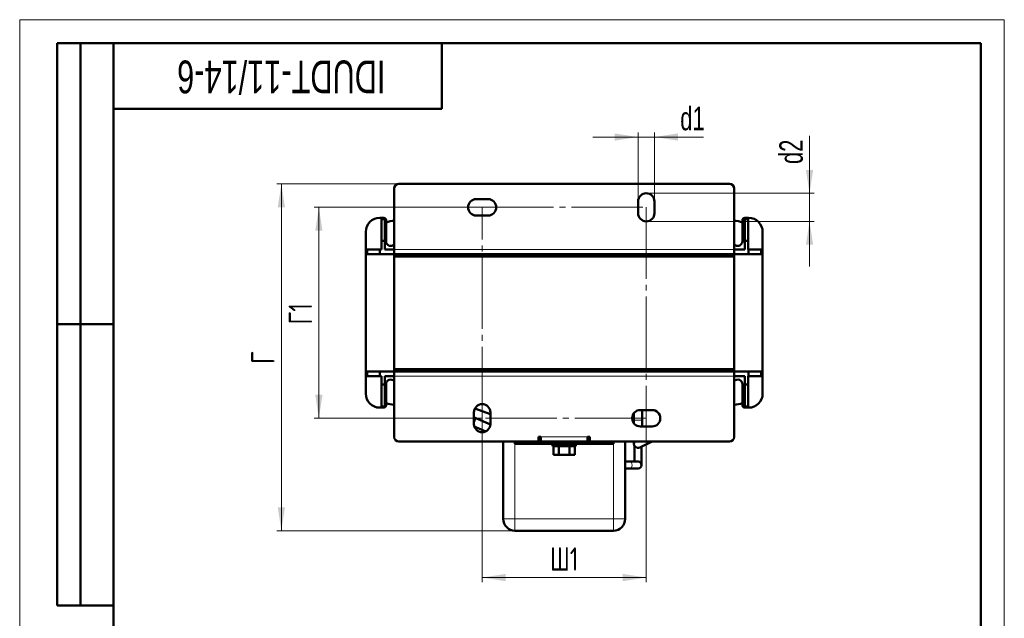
# Model space of a CAD drawing. Header units: millimetres. Extents: x 0 to 420, y 0 to 594.
# Tile 4 of 4: x 0 to 420, y 339 to 594. Entities that reach past the tile are written whole.
import ezdxf

# ---------------------------------------------------------------- set-up
doc = ezdxf.new("R2010")
doc.units = ezdxf.units.MM
doc.header["$LTSCALE"] = 2
doc.linetypes.add('SLD-Осевая', pattern=[19.05, 15.24, -1.27, 1.27, -1.27])
doc.linetypes.add('SLD-Сплошная', pattern=[0])
doc.styles.add('SLDTEXTSTYLE0', font='TXT', dxfattribs={"width": 0.7, "bigfont": 'bigfont'})
doc.styles.add('SLDTEXTSTYLE1', font='TXT', dxfattribs={"width": 0.7})
doc.dimstyles.new('SLDDIMSTYLE1', dxfattribs={"dimtxt": 10, "dimasz": 10, "dimexe": 0, "dimexo": 0.0625, "dimgap": 2.5, "dimtad": 2, "dimdec": 1, "dimrnd": 1e-09, "dimzin": 12, "dimdsep": 46, "dimtxsty": 'SLDTEXTSTYLE1', "dimsah": 1, "dimcen": 0.09, "dimadec": 0, "dimazin": 3, "dimtfac": 1, "dimtdec": 3, "dimtofl": 0, "dimtmove": 0, "dimatfit": 3, "dimfxl": 0, "dimfrac": 2, "dimtolj": 1, "dimtzin": 12, "dimarcsym": 0})
doc.dimstyles.new('SLDDIMSTYLE2', dxfattribs={"dimtxt": 10, "dimasz": 10, "dimexe": 0, "dimexo": 0.0625, "dimgap": 2.5, "dimtad": 2, "dimdec": 1, "dimrnd": 1e-09, "dimzin": 12, "dimdsep": 46, "dimtxsty": 'SLDTEXTSTYLE1', "dimsah": 1, "dimcen": 0.09, "dimadec": 0, "dimazin": 3, "dimtfac": 1, "dimtdec": 3, "dimtmove": 0, "dimatfit": 0, "dimfxl": 0, "dimfrac": 2, "dimtolj": 1, "dimtzin": 12, "dimarcsym": 0})

# ---------------------------------------------------------------- blocks, each defined once
blk = doc.blocks.new('_D_2')
at = {"color": 7, "linetype": 'SLD-Сплошная', "lineweight": 0}
for p, q in [((197.27, 423.9), (197.27, 353.92)), ((267.27, 423.9), (267.27, 353.92)), ((267.27, 355.92), (197.27, 355.92))]:
    blk.add_line(p, q, dxfattribs=at)
at = {"color": 7, "linetype": 'SLD-Сплошная', "lineweight": 18}
for points in [[(197.27, 355.92), (207.27, 354.38), (207.27, 357.46)], [(267.27, 355.92), (257.27, 357.46), (257.27, 354.38)]]:
    blk.add_solid(points, dxfattribs=at)
at = {"color": 7, "linetype": 'SLD-Сплошная', "lineweight": 18, "insert": (226.23, 368.81), "char_height": 10, "attachment_point": 1, "style": 'SLDTEXTSTYLE0'}
blk.add_mtext('Ш1', dxfattribs=at)
blk = doc.blocks.new('_D_3')
at = {"color": 7, "linetype": 'SLD-Сплошная', "lineweight": 0}
for p, q in [((197.25, 513.92), (125.62, 513.92)), ((127.62, 423.92), (127.62, 513.92)), ((197.25, 423.92), (125.62, 423.92))]:
    blk.add_line(p, q, dxfattribs=at)
at = {"color": 7, "linetype": 'SLD-Сплошная', "lineweight": 18}
for points in [[(127.62, 513.92), (126.08, 503.92), (129.16, 503.92)], [(127.62, 423.92), (129.16, 433.92), (126.08, 433.92)]]:
    blk.add_solid(points, dxfattribs=at)
at = {"color": 7, "linetype": 'SLD-Сплошная', "lineweight": 18, "insert": (114.73, 463.95), "char_height": 10, "attachment_point": 1, "rotation": 90, "style": 'SLDTEXTSTYLE0'}
blk.add_mtext('Г1', dxfattribs=at)
blk = doc.blocks.new('_D_4')
at = {"color": 7, "linetype": 'SLD-Сплошная', "lineweight": 0}
for p, q in [((161.75, 523.92), (109.62, 523.92)), ((111.62, 375.92), (111.62, 523.92)), ((211.25, 375.92), (109.62, 375.92))]:
    blk.add_line(p, q, dxfattribs=at)
at = {"color": 7, "linetype": 'SLD-Сплошная', "lineweight": 18}
for points in [[(111.62, 523.92), (110.08, 513.92), (113.16, 513.92)], [(111.62, 375.92), (113.16, 385.92), (110.08, 385.92)]]:
    blk.add_solid(points, dxfattribs=at)
at = {"color": 7, "linetype": 'SLD-Сплошная', "lineweight": 18, "insert": (98.73, 447.08), "char_height": 10, "attachment_point": 1, "rotation": 90, "style": 'SLDTEXTSTYLE0'}
blk.add_mtext('Г', dxfattribs=at)
blk = doc.blocks.new('_D_5')
at = {"color": 7, "linetype": 'SLD-Сплошная', "lineweight": 0}
for p, q in [((263.77, 543.92), (244.54, 543.92)), ((263.77, 516.44), (263.77, 545.92)), ((263.77, 543.92), (270.77, 543.92)), ((270.77, 516.44), (270.77, 545.92)), ((270.77, 543.92), (291.7, 543.92))]:
    blk.add_line(p, q, dxfattribs=at)
at = {"color": 7, "linetype": 'SLD-Сплошная', "lineweight": 18}
for points in [[(263.77, 543.92), (253.77, 545.46), (253.77, 542.38)], [(270.77, 543.92), (280.77, 542.38), (280.77, 545.46)]]:
    blk.add_solid(points, dxfattribs=at)
at = {"color": 7, "linetype": 'SLD-Сплошная', "lineweight": 18, "insert": (281.76, 556.81), "char_height": 10, "attachment_point": 1, "style": 'SLDTEXTSTYLE1'}
blk.add_mtext('d1', dxfattribs=at)
blk = doc.blocks.new('_D_6')
at = {"color": 7, "linetype": 'SLD-Сплошная', "lineweight": 0}
for p, q in [((336.92, 519.92), (336.92, 544.48)), ((267.29, 519.92), (338.92, 519.92)), ((336.92, 519.92), (336.92, 507.92)), ((267.29, 507.92), (338.92, 507.92)), ((336.92, 507.92), (336.92, 488.69))]:
    blk.add_line(p, q, dxfattribs=at)
at = {"color": 7, "linetype": 'SLD-Сплошная', "lineweight": 18}
for points in [[(336.92, 519.92), (338.46, 529.92), (335.38, 529.92)], [(336.92, 507.92), (335.38, 497.92), (338.46, 497.92)]]:
    blk.add_solid(points, dxfattribs=at)
at = {"color": 7, "linetype": 'SLD-Сплошная', "lineweight": 18, "insert": (324.03, 532.4), "char_height": 10, "attachment_point": 1, "rotation": 90, "style": 'SLDTEXTSTYLE1'}
blk.add_mtext('d2', dxfattribs=at)

msp = doc.modelspace()

# ---------------------------------------------------------------- linework, layer by layer
at = {"color": 7, "linetype": 'SLD-Сплошная', "lineweight": 18}
for p, q in [((0, 594), (420, 594)), ((0, 594), (0, 0)), ((420, 594), (420, 0))]:
    msp.add_line(p, q, dxfattribs=at)
at = {"color": 7, "linetype": 'SLD-Сплошная', "lineweight": 50}
for p, q in [((16, 344), (16, 584)), ((40, 584), (16, 584)), ((16, 344), (16, 584)), ((26, 344), (26, 584)), ((26, 344), (26, 584)), ((40, 584), (40, 10)), ((410, 584), (40, 584)), ((40, 584), (40, 10)), ((180, 556), (180, 584)), ((410, 10), (410, 584)), ((40, 556), (180, 556)), ((159.77, 521.92), (159.77, 495.92)), ((302.77, 523.92), (161.77, 523.92)), ((304.77, 521.92), (304.77, 495.92)), ((194.77, 517.42), (199.77, 517.42)), ((263.77, 511.42), (263.77, 516.42)), ((270.77, 516.42), (270.77, 511.42)), ((155.27, 509.42), (153.62, 509.42)), ((155.77, 508.92), (154.27, 508.92)), ((154.27, 508.92), (154.27, 499.59)), ((155.77, 499.59), (155.77, 508.92)), ((156.27, 508.42), (156.27, 499.42)), ((199.77, 510.42), (194.77, 510.42)), ((308.27, 499.42), (308.27, 508.42)), ((309.27, 509.42), (310.92, 509.42)), ((310.77, 508.92), (309.27, 508.92)), ((309.27, 508.92), (309.27, 499.59)), ((310.77, 499.59), (310.77, 508.92)), ((147.62, 434.42), (147.62, 503.42)), ((316.92, 434.42), (316.92, 503.42)), ((148.27, 495.92), (148.27, 493.92)), ((153.63, 495.92), (148.27, 495.92)), ((153.63, 495.92), (153.63, 493.92)), ((154.27, 495.92), (153.63, 495.92)), ((154.27, 499.59), (154.27, 495.92)), ((155.77, 499.59), (154.27, 499.59)), ((155.77, 495.92), (155.77, 499.59)), ((159.77, 495.92), (155.77, 495.92)), ((159.77, 495.92), (159.77, 493.92)), ((304.77, 495.92), (304.77, 493.92)), ((309.27, 495.92), (304.77, 495.92)), ((309.27, 499.59), (309.27, 495.92)), ((310.77, 499.59), (309.27, 499.59)), ((310.77, 495.92), (310.77, 499.59)), ((310.91, 495.92), (310.77, 495.92)), ((310.91, 493.92), (310.91, 495.92)), ((316.27, 495.92), (310.91, 495.92)), ((316.27, 493.92), (316.27, 495.92)), ((153.63, 493.92), (148.27, 493.92)), ((159.77, 493.92), (153.63, 493.92)), ((159.77, 493.92), (184.77, 493.92)), ((159.77, 492.92), (159.77, 493.92)), ((184.77, 492.92), (159.77, 492.92)), ((159.77, 492.92), (304.77, 492.92)), ((159.77, 444.92), (159.77, 492.92)), ((184.77, 493.92), (219.77, 493.92)), ((184.77, 493.92), (184.77, 492.92)), ((196.92, 492.92), (196.92, 493.92)), ((207.62, 492.92), (207.62, 493.92)), ((219.77, 493.92), (244.77, 493.92)), ((219.77, 492.92), (219.77, 493.92)), ((244.77, 492.92), (219.77, 492.92)), ((244.77, 493.92), (279.77, 493.92)), ((244.77, 493.92), (244.77, 492.92)), ((256.92, 492.92), (256.92, 493.92)), ((267.62, 492.92), (267.62, 493.92)), ((279.77, 493.92), (304.77, 493.92)), ((279.77, 492.92), (279.77, 493.92)), ((304.77, 492.92), (279.77, 492.92)), ((310.91, 493.92), (304.77, 493.92)), ((304.77, 493.92), (304.77, 492.92)), ((304.77, 492.92), (304.77, 444.92)), ((316.27, 493.92), (310.91, 493.92)), ((16, 464), (40, 464)), ((40, 464), (16, 464)), ((148.27, 441.92), (148.27, 443.92)), ((148.27, 443.92), (153.63, 443.92)), ((153.63, 441.92), (148.27, 441.92)), ((153.63, 443.92), (153.63, 441.92)), ((153.63, 443.92), (159.77, 443.92)), ((154.27, 441.92), (153.63, 441.92)), ((154.27, 438.25), (154.27, 441.92)), ((159.77, 441.92), (155.77, 441.92)), ((155.77, 441.92), (155.77, 438.25)), ((159.77, 444.92), (184.77, 444.92)), ((159.77, 443.92), (159.77, 444.92)), ((304.77, 444.92), (159.77, 444.92)), ((159.77, 441.92), (159.77, 443.92)), ((184.77, 443.92), (159.77, 443.92)), ((159.77, 415.92), (159.77, 441.92)), ((184.77, 444.92), (184.77, 443.92)), ((219.77, 443.92), (184.77, 443.92)), ((196.92, 443.92), (196.92, 444.92)), ((202.02, 444.92), (202.02, 443.92)), ((205.52, 443.92), (205.52, 444.92)), ((207.62, 443.92), (207.62, 444.92)), ((219.77, 444.92), (244.77, 444.92)), ((219.77, 443.92), (219.77, 444.92)), ((244.77, 443.92), (219.77, 443.92)), ((244.77, 444.92), (244.77, 443.92)), ((279.77, 443.92), (244.77, 443.92)), ((256.92, 443.92), (256.92, 444.92)), ((262.02, 444.92), (262.02, 443.92)), ((265.52, 443.92), (265.52, 444.92)), ((267.62, 443.92), (267.62, 444.92)), ((279.77, 444.92), (304.77, 444.92)), ((279.77, 443.92), (279.77, 444.92)), ((304.77, 443.92), (279.77, 443.92)), ((304.77, 444.92), (304.77, 443.92)), ((304.77, 441.92), (304.77, 443.92)), ((304.77, 443.92), (310.91, 443.92)), ((304.77, 415.92), (304.77, 441.92)), ((309.27, 441.92), (304.77, 441.92)), ((309.27, 438.25), (309.27, 441.92)), ((310.91, 441.92), (310.77, 441.92)), ((310.77, 441.92), (310.77, 438.25)), ((310.91, 441.92), (310.91, 443.92)), ((310.91, 443.92), (316.27, 443.92)), ((316.27, 441.92), (310.91, 441.92)), ((316.27, 443.92), (316.27, 441.92)), ((154.27, 428.92), (154.27, 438.25)), ((154.27, 438.25), (155.77, 438.25)), ((155.77, 438.25), (155.77, 428.92)), ((156.27, 438.42), (156.27, 429.42)), ((308.27, 429.42), (308.27, 438.42)), ((309.27, 428.92), (309.27, 438.25)), ((309.27, 438.25), (310.77, 438.25)), ((310.77, 438.25), (310.77, 428.92)), ((153.62, 428.42), (155.27, 428.42)), ((155.77, 428.92), (154.27, 428.92)), ((310.77, 428.92), (309.27, 428.92)), ((309.27, 428.42), (310.92, 428.42)), ((193.77, 421.42), (193.77, 426.42)), ((194.61, 423.96), (193.77, 424.32)), ((194.21, 428.13), (200.77, 425.69)), ((200.77, 426.42), (200.77, 421.42)), ((262.02, 426.09), (262.02, 423.04)), ((264.77, 427.42), (269.77, 427.42)), ((265.52, 423.04), (265.52, 427.42)), ((193.91, 420.44), (198.83, 418.29)), ((200.77, 421.26), (194.61, 423.96)), ((262.02, 423.04), (262.02, 421.76)), ((269.77, 420.42), (264.77, 420.42)), ((265.52, 420.42), (265.52, 423.04)), ((222.27, 415.92), (221.27, 415.92)), ((221.27, 413.92), (221.27, 415.92)), ((222.27, 415.92), (222.27, 413.92)), ((243.27, 415.92), (242.27, 415.92)), ((242.27, 413.92), (242.27, 415.92)), ((243.27, 415.92), (243.27, 413.92)), ((161.77, 413.92), (221.27, 413.92)), ((206.27, 413.92), (206.27, 380.92)), ((211.27, 412.92), (211.27, 413.92)), ((229.35, 412.92), (211.27, 412.92)), ((221.27, 413.92), (222.27, 413.92)), ((222.27, 413.92), (242.27, 413.92)), ((227.27, 412.92), (227.27, 411.92)), ((237.27, 411.92), (227.27, 411.92)), ((227.7, 411.92), (227.7, 408.32)), ((235.19, 412.92), (229.35, 412.92)), ((229.98, 411.92), (229.98, 408.32)), ((234.55, 411.92), (234.55, 408.32)), ((253.27, 412.92), (235.19, 412.92)), ((236.84, 411.92), (236.84, 408.32)), ((237.27, 411.92), (237.27, 412.92)), ((242.27, 413.92), (243.27, 413.92)), ((243.27, 413.92), (302.77, 413.92)), ((253.27, 413.92), (253.27, 412.92)), ((258.27, 380.92), (258.27, 413.92)), ((262.02, 413.92), (262.02, 413.04)), ((262.27, 412.14), (262.27, 405.42)), ((264.52, 411.46), (269.72, 413.92)), ((265.27, 403.92), (265.27, 411.82)), ((229.98, 408.32), (227.7, 408.32)), ((234.55, 408.32), (229.98, 408.32)), ((236.84, 408.32), (234.55, 408.32)), ((260.28, 405.42), (258.27, 405.42)), ((263.77, 405.42), (260.28, 405.42)), ((258.27, 402.42), (260.28, 402.42)), ((260.28, 402.42), (263.77, 402.42)), ((211.27, 375.92), (253.27, 375.92)), ((16, 344), (40, 344))]:
    msp.add_line(p, q, dxfattribs=at)
at = {"color": 7, "linetype": 'SLD-Осевая', "lineweight": 18}
for p, q in [((197.27, 513.92), (267.27, 513.92)), ((197.27, 423.92), (197.27, 513.92)), ((267.27, 513.92), (267.27, 423.92)), ((267.27, 423.92), (197.27, 423.92))]:
    msp.add_line(p, q, dxfattribs=at)
at = {"color": 8, "linetype": 'SLD-Сплошная', "lineweight": 18}
for p, q in [((304.77, 495.92), (159.77, 495.92)), ((159.77, 441.92), (304.77, 441.92)), ((262.02, 423.04), (265.52, 423.04)), ((242.27, 415.92), (222.27, 415.92)), ((211.27, 380.92), (211.27, 412.92)), ((229.75, 413.92), (229.75, 412.92)), ((234.79, 412.92), (234.79, 413.92)), ((253.27, 412.92), (253.27, 380.92)), ((206.27, 380.92), (211.27, 380.92)), ((253.27, 380.92), (211.27, 380.92)), ((211.27, 375.92), (211.27, 380.92)), ((253.27, 380.92), (258.27, 380.92)), ((253.27, 380.92), (253.27, 375.92))]:
    msp.add_line(p, q, dxfattribs=at)
at = {"color": 8, "linetype": 'SLD-Сплошная', "lineweight": 18, "flags": 128}
for points in [[(260.28, 405.42), (260.65, 405.31), (260.97, 404.98), (261.18, 404.5), (261.26, 403.92)], [(261.26, 403.92), (261.18, 403.35), (260.97, 402.86), (260.65, 402.54), (260.28, 402.42)]]:
    msp.add_lwpolyline(points, dxfattribs=at)
at = {"color": 7, "linetype": 'SLD-Сплошная', "lineweight": 50, "flags": 128}
msp.add_lwpolyline([(263.77, 405.42), (264.34, 405.31), (264.83, 404.98), (265.15, 404.5), (265.27, 403.92), (265.15, 403.35), (264.83, 402.86), (264.34, 402.54), (263.77, 402.42), (263.77, 402.42)], dxfattribs=at)
at = {"color": 7, "linetype": 'SLD-Сплошная', "lineweight": 50}
for centre, radius, start, end in [((161.77, 521.92), 2, 90, 180), ((302.77, 521.92), 2, 0, 90), ((194.77, 513.92), 3.5, 90, 270), ((199.77, 513.92), 3.5, 270, 90), ((267.27, 516.42), 3.5, 360, 180), ((153.62, 503.42), 6, 90, 180), ((155.27, 508.42), 1, 0, 90), ((267.27, 511.42), 3.5, 180, 360), ((309.27, 508.42), 1, 90, 180), ((310.92, 503.42), 6, 0, 90), ((159.97, 498.17), 10, 91.146, 111.7156), ((304.57, 498.17), 10, 68.2844, 88.854), ((158.27, 499.42), 2, 180, 318.5904), ((306.27, 499.42), 2, 221.4096, 0), ((158.27, 438.42), 2, 41.4096, 180), ((306.27, 438.42), 2, 0, 138.5904), ((153.62, 434.42), 6, 180, 270), ((310.92, 434.42), 6, 270, 0), ((155.27, 429.42), 1, 270, 0), ((159.97, 439.67), 10, 248.2844, 268.854), ((197.27, 426.42), 3.5, 360, 180), ((304.57, 439.67), 10, 271.146, 291.7156), ((309.27, 429.42), 1, 180, 270), ((264.77, 423.92), 3.5, 90, 270), ((269.77, 423.92), 3.5, 270, 90), ((197.27, 421.42), 3.5, 180, 0), ((161.77, 415.92), 2, 180, 270), ((302.77, 415.92), 2, 270, 0), ((263.77, 413.04), 1.75, 149.7562, 295.3316), ((211.27, 380.92), 5, 180, 270), ((253.27, 380.92), 5, 270, 0)]:
    msp.add_arc(centre, radius, start, end, dxfattribs=at)
at = {"color": 8, "linetype": 'SLD-Сплошная', "lineweight": 18}
msp.add_arc((188.31, 424.83), 6.36, 329.1346, 352.1113, dxfattribs=at)

# ---------------------------------------------------------------- texts
at = {"color": 7, "linetype": 'Continuous', "lineweight": 0, "insert": (111.6, 562.57), "char_height": 14, "attachment_point": 2, "rotation": 180, "style": 'SLDTEXTSTYLE1'}
msp.add_mtext('IDUDT-11/14-6', dxfattribs=at)

# ---------------------------------------------------------------- dimensions: what is measured, and where the dimension line sits
at = {"color": 7, "linetype": 'SLD-Сплошная', "lineweight": 18}
for base, p1, p2, text, dimstyle, picture, middle in [((270.77, 543.92), (263.77, 516.42), (270.77, 516.42), 'd1', 'SLDDIMSTYLE2', '_D_5', (286.73, 543.92)), ((197.27, 355.92), (267.27, 423.92), (197.27, 423.92), 'Ш1', 'SLDDIMSTYLE1', '_D_2', (232.27, 355.92))]:
    dim = msp.add_linear_dim(base=base, p1=p1, p2=p2, text=text, dimstyle=dimstyle, dxfattribs=at)
    dim.commit()
    dim.dimension.update_dxf_attribs({"geometry": picture, "text_midpoint": middle, "dimtype": 160})
for base, p1, p2, text, dimstyle, picture, middle in [((336.92, 507.92), (267.27, 519.92), (267.27, 507.92), 'd2', 'SLDDIMSTYLE2', '_D_6', (336.92, 538.44)), ((111.62, 523.92), (211.27, 375.92), (161.77, 523.92), 'Г', 'SLDDIMSTYLE1', '_D_4', (111.62, 449.92)), ((127.62, 513.92), (197.27, 423.92), (197.27, 513.92), 'Г1', 'SLDDIMSTYLE1', '_D_3', (127.62, 468.92))]:
    dim = msp.add_linear_dim(base=base, p1=p1, p2=p2, angle=90, text=text, dimstyle=dimstyle, dxfattribs=at)
    dim.commit()
    dim.dimension.update_dxf_attribs({"geometry": picture, "text_midpoint": middle, "dimtype": 160})

doc.saveas('drawing.dxf')
